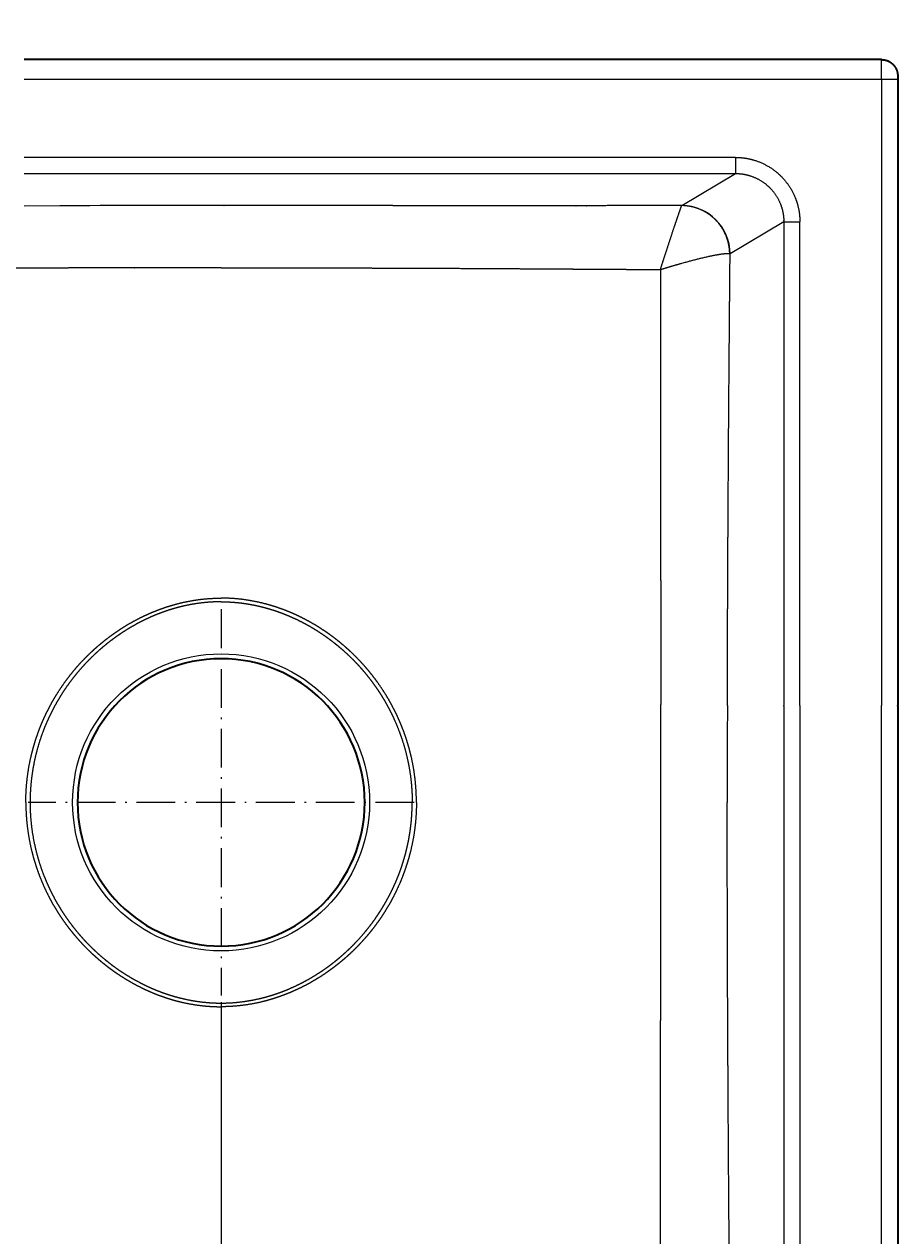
# Model space of a CAD drawing. Extents: x 8 to 1686, y 71 to 1168.
# Tile 6 of 11: x 764 to 1035, y 286 to 661. Entities that reach past the tile are written whole.
import ezdxf
from ezdxf.enums import TextEntityAlignment as Align

# ---------------------------------------------------------------- set-up
doc = ezdxf.new("R2010")
doc.units = 0
doc.linetypes.add('DASHDOT', pattern=[18.5, 12, -3, 0.5, -3])
doc.layers.get('0').update_dxf_attribs({"lineweight": 13})
doc.styles.get("Standard").update_dxf_attribs({"font": 'isocp.shx'})
doc.dimstyles.get("Standard").update_dxf_attribs({"dimtxt": 2.5, "dimasz": 2.5, "dimexe": 1.25, "dimexo": 0.625, "dimtad": 1, "dimcen": 2.5, "dimadec": 0, "dimazin": 0, "dimtfac": 1, "dimtmove": 0, "dimatfit": 0, "dimfxl": 0, "dimarcsym": 0})

# ---------------------------------------------------------------- blocks, each defined once
blk = doc.blocks.new('*D')
at = {"color": 7, "lineweight": 13}
for p, q in [((773.06, 1023.45), (21.79, 1023.45)), ((23.79, 768.74), (23.79, 1023.45)), ((880.56, 768.74), (21.79, 768.74)), ((123.79, 767.45), (123.79, 724.01)), ((1030.32, 767.45), (1030.32, 724.01)), ((123.79, 726.01), (1030.32, 726.01)), ((692.45, 650.43), (32.9, 650.43)), ((34.9, 190.41), (34.9, 650.43)), ((353, 388.56), (463.36, 501.83)), ((384.06, 360.58), (384.06, 146.5)), ((825.06, 358.63), (825.06, 146.5)), ((119.45, 198.41), (119.45, 71.85)), ((1034.67, 198.41), (1034.67, 71.85)), ((692.45, 190.41), (32.9, 190.41)), ((384.06, 148.5), (825.06, 148.5)), ((119.45, 73.85), (1034.67, 73.85))]:
    blk.add_line(p, q, dxfattribs=at)
for points in [[(24.31, 1021.52), (23.79, 1023.45), (23.27, 1021.52)], [(23.27, 770.67), (23.79, 768.74), (24.31, 770.67)], [(125.72, 726.53), (123.79, 726.01), (125.72, 725.49)], [(1028.39, 725.49), (1030.32, 726.01), (1028.39, 726.53)], [(35.42, 648.5), (34.9, 650.43), (34.39, 648.5)], [(414.13, 450.56), (415.11, 452.31), (413.39, 451.29)], [(353.98, 390.31), (353, 388.56), (354.72, 389.58)], [(34.39, 192.34), (34.9, 190.41), (35.42, 192.34)], [(385.99, 149.02), (384.06, 148.5), (385.99, 147.99)], [(823.13, 147.99), (825.06, 148.5), (823.13, 149.02)], [(121.38, 74.37), (119.45, 73.85), (121.38, 73.33)], [(1032.74, 73.33), (1034.67, 73.85), (1032.74, 74.37)]]:
    blk.add_lwpolyline(points, dxfattribs=at)
blk.add_arc((384.06, 420.43), 44.5, 223.1706, 357.4249, dxfattribs=at)
for s, rotation, p, p2 in [('255', 90, (21.79, 875.08), (21.79, 917.11)), ('90', 45.7457, (443.02, 483.82), (461.93, 503.22)), ('%%c', 45.7457, (435.16, 475.75), (442.32, 483.1)), ('460', 90, (32.9, 399.41), (32.9, 441.44))]:
    blk.add_text(s, height=14, rotation=rotation, dxfattribs=at).set_placement(p, p2, align=Align.FIT)
for s, p, p2 in [('900', (556.04, 728.01), (598.07, 728.01)), ('441', (583.54, 150.5), (625.57, 150.5)), ('910', (556.04, 75.85), (598.07, 75.85))]:
    blk.add_text(s, height=14, dxfattribs=at).set_placement(p, p2, align=Align.FIT)
blk = doc.blocks.new('BLOCK103')
at = {"color": 7, "linetype": 'DASHDOT', "lineweight": 13}
for p, q in [((193, -170.2), (193, -289.8)), ((252.8, -230), (133.2, -230))]:
    blk.add_line(p, q, dxfattribs=at)
blk = doc.blocks.new('BLOCK104')
at = {"color": 7, "lineweight": 35}
for p, q in [((397.59, 0), (143, 0)), ((402.61, -6), (402.61, -200)), ((402.61, -200.2), (402.61, -450.02))]:
    blk.add_line(p, q, dxfattribs=at)
at = {"color": 7, "lineweight": 35, "ltscale": 0.275}
blk.add_line((143, 0), (132, 0), dxfattribs=at)
at = {"color": 7, "lineweight": 13, "ltscale": 0.275}
for p, q in [((132, -6), (143, -6)), ((143, -30.26), (132, -30.26)), ((132, -35.25), (143, -35.25)), ((132, -45.22), (143, -45.21))]:
    blk.add_line(p, q, dxfattribs=at)
at = {"color": 7, "lineweight": 13}
for p, q in [((143, -6), (397.61, -6)), ((397.61, -6), (397.61, -200)), ((352.3, -30.26), (143, -30.26)), ((143, -35.25), (352.3, -35.25)), ((367.3, -50.19), (367.3, -200)), ((372.28, -200), (372.28, -50.19)), ((367.3, -200.2), (367.3, -410.01)), ((372.28, -200.2), (372.28, -410.01)), ((397.61, -450.02), (397.61, -200.2))]:
    blk.add_line(p, q, dxfattribs=at)
at = {"color": 7, "lineweight": 13, "ltscale": 0.125}
blk.add_line((397.61, -6), (402.61, -6), dxfattribs=at)
at = {"color": 7, "lineweight": 13, "ltscale": 0.124829}
blk.add_line((352.3, -30.26), (352.3, -35.25), dxfattribs=at)
at = {"color": 7, "lineweight": 13, "ltscale": 0.483028}
blk.add_line((335.72, -45.18), (352.3, -35.25), dxfattribs=at)
at = {"color": 7, "lineweight": 13, "ltscale": 0.001008}
blk.add_line((335.72, -45.18), (335.69, -45.19), dxfattribs=at)
at = {"color": 7, "lineweight": 13, "ltscale": 0.484803}
blk.add_line((367.3, -50.19), (350.66, -60.16), dxfattribs=at)
at = {"color": 7, "lineweight": 13, "ltscale": 0.124524}
blk.add_line((367.3, -50.19), (372.28, -50.19), dxfattribs=at)
at = {"color": 7, "lineweight": 13, "ltscale": 0.005085}
blk.add_line((329.22, -199.48), (329.22, -199.68), dxfattribs=at)
at = {"color": 7, "lineweight": 13, "ltscale": 0.005}
for p, q in [((349.82, -200), (349.82, -200.2)), ((367.3, -200.2), (367.3, -200)), ((372.28, -200), (372.28, -200.2)), ((397.61, -200.2), (397.61, -200))]:
    blk.add_line(p, q, dxfattribs=at)
at = {"color": 7, "lineweight": 35, "ltscale": 0.005}
blk.add_line((402.61, -200.2), (402.61, -200), dxfattribs=at)
at = {"color": 7, "lineweight": 13}
blk.add_circle((193, -230), 46, dxfattribs=at)
for centre, radius, start, end in [((201.49, -86813.98), 86768.78, 90.005606, 90.0386224), ((350.28, -60.82), 0.769, 59.9767, 69.3588), ((172.05, -10614.77), 10550.29, 90.156601, 90.216545), ((-26760.53, -230.26), 27089.77, 0.000555, 0.064679), ((14690.4, -230.06), 14340.61, 179.880699, 179.99976)]:
    blk.add_arc(centre, radius, start, end, dxfattribs=at)
at = {"color": 7, "lineweight": 35}
for start, end in [(0, 270), (270.0019, 359.9981)]:
    blk.add_arc((193, -230), 44.5, start, end, dxfattribs=at)
at = {"color": 7, "lineweight": 13}
blk.add_ellipse((335.72, -60.16), major_axis=(7.71, -12.87), ratio=0.99484, start_param=1.033373, end_param=2.599608, dxfattribs=at)
for points, knots in [([(397.61, -6), (397.61, -5.63), (397.61, -5.27), (397.61, -4.89), (397.61, -4.15), (397.61, -3.42), (397.61, -3.09), (397.61, -2.43), (397.61, -1.84), (397.61, -1.56), (397.61, -1.19), (397.6, -0.88), (397.6, -0.78), (397.6, -0.52), (397.6, -0.31), (397.6, -0.19), (397.6, -0.07), (397.6, -0.02), (397.6, -0.01), (397.59, 0), (397.59, 0)], [0, 0, 0, 0, 0, 0, 3.222299, 3.222299, 3.222299, 6.435145, 6.435145, 6.435145, 9.445082, 9.445082, 9.445082, 10.87375, 10.87375, 10.87375, 13.635116, 13.635116, 13.635116, 14.81242, 14.81242, 14.81242, 14.81242, 14.81242, 14.81242]), ([(352.3, -30.26), (354.27, -30.26), (356.24, -30.5), (358.18, -30.98), (361.88, -32.42), (365.13, -34.71), (366.6, -36.05), (369.18, -39.06), (370.94, -42.61), (371.6, -44.49), (372.1, -46.78), (372.26, -49.1), (372.27, -49.47), (372.28, -49.83), (372.28, -50.19)], [0, 0, 0, 0, 0, 0, 13.993592, 13.993592, 13.993592, 27.946294, 27.946294, 27.946294, 41.88635, 41.88635, 41.88635, 44.45588, 44.45588, 44.45588, 44.45588, 44.45588, 44.45588]), ([(352.3, -35.25), (353.82, -35.25), (355.35, -35.44), (356.84, -35.82), (359.69, -36.95), (362.16, -38.76), (363.28, -39.81), (365.21, -42.18), (366.48, -44.95), (366.94, -46.41), (367.23, -48.07), (367.3, -49.73), (367.3, -49.89), (367.3, -50.04), (367.3, -50.19)], [0, 0, 0, 0, 0, 0, 11.61352, 11.61352, 11.61352, 23.170528, 23.170528, 23.170528, 34.714243, 34.714243, 34.714243, 35.87336, 35.87336, 35.87336, 35.87336, 35.87336, 35.87336]), ([(335.69, -45.19), (329.95, -45.2), (324.23, -45.21), (318.5, -45.21), (312.62, -45.21), (306.77, -45.22), (306.59, -45.22), (306.04, -45.22), (305.49, -45.22), (305.13, -45.22), (304.39, -45.22), (303.65, -45.22), (303.35, -45.22), (298.06, -45.22), (292.81, -45.22), (287.3, -45.22), (280.98, -45.22), (274.68, -45.22), (273.34, -45.22), (267.7, -45.22), (262.08, -45.22), (257.88, -45.22), (253.29, -45.22), (248.7, -45.22), (248.43, -45.22), (247.7, -45.22), (246.97, -45.22), (246.61, -45.22), (246.08, -45.21), (245.56, -45.21), (245.38, -45.21), (243.27, -45.21), (241.17, -45.21), (239.25, -45.21), (235.41, -45.21), (231.55, -45.21), (229.88, -45.21), (226.45, -45.2), (223.01, -45.2), (221.92, -45.2), (215.48, -45.2), (209.04, -45.2), (204.08, -45.2), (199, -45.19), (193.91, -45.19), (193.8, -45.19), (193.57, -45.19), (193.34, -45.19), (193.23, -45.19), (193.11, -45.19), (193, -45.19)], [0, 0, 0, 0, 0, 0, 39.772152, 39.772152, 39.772152, 41.052481, 41.052481, 41.052481, 43.597613, 43.597613, 43.597613, 46.252401, 46.252401, 46.252401, 80.824567, 80.824567, 80.824567, 90.990306, 90.990306, 90.990306, 121.019452, 121.019452, 121.019452, 123.669477, 123.669477, 123.669477, 126.174403, 126.174403, 126.174403, 127.426866, 127.426866, 127.426866, 141.203892, 141.203892, 141.203892, 154.901899, 154.901899, 154.901899, 165.542134, 165.542134, 165.542134, 200.596459, 200.596459, 200.596459, 201.40583, 201.40583, 201.40583, 202.215202, 202.215202, 202.215202, 202.215202, 202.215202, 202.215202]), ([(329.08, -64.99), (329.63, -63.27), (330.19, -61.55), (330.74, -59.86), (331.74, -56.79), (332.7, -53.87), (333.13, -52.59), (333.99, -49.99), (334.74, -47.79), (335.1, -46.75), (335.43, -45.8), (335.62, -45.34), (335.65, -45.27), (335.67, -45.22), (335.69, -45.19)], [0, 0, 0, 0, 0, 0, 13.268752, 13.268752, 13.268752, 24.364035, 24.364035, 24.364035, 36.676659, 36.676659, 36.676659, 39.411679, 39.411679, 39.411679, 39.411679, 39.411679, 39.411679]), ([(350.55, -60.1), (350.54, -58.83), (350.39, -57.56), (350.1, -56.31), (349.28, -53.88), (347.97, -51.68), (347.2, -50.65), (345.46, -48.78), (343.37, -47.31), (342.26, -46.69), (340.29, -45.86), (338.23, -45.4), (337.38, -45.27), (336.53, -45.2), (335.69, -45.19)], [0, 0, 0, 0, 0, 0, 7.438696, 7.438696, 7.438696, 14.880225, 14.880225, 14.880225, 22.294705, 22.294705, 22.294705, 27.264847, 27.264847, 27.264847, 27.264847, 27.264847, 27.264847]), ([(329.08, -64.99), (330.82, -64.45), (332.57, -63.93), (334.3, -63.42), (338.41, -62.26), (342.33, -61.27), (344.51, -60.77), (347.41, -60.19), (349.44, -60), (349.95, -59.98), (350.33, -60.01), (350.55, -60.1)], [0, 0, 0, 0, 0, 0, 13.336675, 13.336675, 13.336675, 31.891758, 31.891758, 31.891758, 39.977848, 39.977848, 39.977848, 39.977848, 39.977848, 39.977848]), ([(349.82, -200), (349.84, -192.08), (349.86, -184.08), (349.89, -176.11), (349.93, -165.71), (349.98, -155.13), (349.99, -153.04), (350.02, -147.35), (350.05, -141.6), (350.07, -137.99), (350.11, -132.1), (350.15, -126.15), (350.16, -123.9), (350.21, -116.04), (350.27, -108.12), (350.31, -102.5), (350.37, -95.29), (350.43, -88.06), (350.44, -86.53), (350.46, -83.46), (350.49, -80.39), (350.5, -78.86), (350.54, -74.21), (350.58, -69.54), (350.61, -66.42), (350.64, -63.29), (350.66, -60.16)], [0, 0, 0, 0, 0, 0, 61.312168, 61.312168, 61.312168, 76.757311, 76.757311, 76.757311, 102.258622, 102.258622, 102.258622, 118.132705, 118.132705, 118.132705, 156.736474, 156.736474, 156.736474, 167.117294, 167.117294, 167.117294, 177.498114, 177.498114, 177.498114, 198.585282, 198.585282, 198.585282, 198.585282, 198.585282, 198.585282]), ([(132.17, -64.56), (129.42, -64.57), (126.66, -64.58), (123.91, -64.59), (120.12, -64.61), (116.34, -64.63), (115.31, -64.64), (113.95, -64.64), (112.59, -64.65), (112.19, -64.65), (111.17, -64.66), (110.14, -64.66), (109.45, -64.67), (108.15, -64.67), (106.86, -64.68), (105.78, -64.69), (101.11, -64.71), (96.44, -64.74), (91.74, -64.77), (87.32, -64.8), (82.88, -64.83), (82.53, -64.83), (81.82, -64.84), (81.11, -64.84), (80.76, -64.84), (80.05, -64.85), (79.34, -64.85), (78.99, -64.85), (78.31, -64.86), (77.64, -64.86), (77.15, -64.87), (73.94, -64.89), (70.73, -64.91), (67.83, -64.93), (64.93, -64.94), (62.04, -64.96)], [0, 0, 0, 0, 0, 0, 16.566084, 16.566084, 16.566084, 22.760803, 22.760803, 22.760803, 24.750071, 24.750071, 24.750071, 28.911948, 28.911948, 28.911948, 32.492155, 32.492155, 32.492155, 56.844585, 56.844585, 56.844585, 58.95059, 58.95059, 58.95059, 61.056594, 61.056594, 61.056594, 63.162593, 63.162593, 63.162593, 65.060478, 65.060478, 65.060478, 82.240715, 82.240715, 82.240715, 82.240715, 82.240715, 82.240715]), ([(193, -64.48), (187.72, -64.48), (182.43, -64.48), (177.3, -64.48), (171.78, -64.48), (166.26, -64.48), (166.01, -64.48), (165.26, -64.49), (164.52, -64.49), (164.04, -64.49), (163.28, -64.49), (162.53, -64.49), (162.32, -64.49), (158.34, -64.49), (154.37, -64.5), (150.62, -64.51), (146.92, -64.51), (143.21, -64.52)], [0, 0, 0, 0, 0, 0, 31.756194, 31.756194, 31.756194, 33.256385, 33.256385, 33.256385, 36.274937, 36.274937, 36.274937, 37.822451, 37.822451, 37.822451, 60.224398, 60.224398, 60.224398, 60.224398, 60.224398, 60.224398]), ([(193, -64.48), (193.12, -64.48), (193.24, -64.48), (193.37, -64.48), (193.62, -64.48), (193.86, -64.48), (193.99, -64.48), (199.16, -64.48), (204.34, -64.48), (209.24, -64.48), (215.58, -64.48), (221.93, -64.49), (222.96, -64.49), (225.65, -64.49), (228.34, -64.49), (229.55, -64.5), (232.28, -64.5), (235, -64.51), (236.35, -64.51), (238.8, -64.51), (241.25, -64.52), (242.36, -64.52), (243.7, -64.53), (245.04, -64.53), (245.23, -64.53), (246.11, -64.53), (247, -64.54), (247.66, -64.54), (248.48, -64.54), (249.3, -64.54), (249.66, -64.55), (253.76, -64.56), (257.87, -64.57), (261.78, -64.59), (267.05, -64.62), (272.32, -64.64), (273.67, -64.65), (276.36, -64.67), (279.06, -64.68), (280.41, -64.69), (285.38, -64.72), (290.36, -64.75), (294.66, -64.77), (298.63, -64.8), (302.61, -64.83), (302.96, -64.83), (303.99, -64.83), (305.02, -64.84), (305.71, -64.85), (306.98, -64.85), (308.24, -64.86), (309.38, -64.87), (313.66, -64.9), (317.94, -64.92), (321.65, -64.95), (325.36, -64.97), (329.08, -64.99)], [0, 0, 0, 0, 0, 0, 0.742872, 0.742872, 0.742872, 1.485743, 1.485743, 1.485743, 31.837612, 31.837612, 31.837612, 39.701936, 39.701936, 39.701936, 48.020202, 48.020202, 48.020202, 56.13373, 56.13373, 56.13373, 62.832328, 62.832328, 62.832328, 64.220384, 64.220384, 64.220384, 68.143542, 68.143542, 68.143542, 69.148862, 69.148862, 69.148862, 92.828633, 92.828633, 92.828633, 100.919117, 100.919117, 100.919117, 109.009602, 109.009602, 109.009602, 130.726399, 130.726399, 130.726399, 132.778996, 132.778996, 132.778996, 136.884188, 136.884188, 136.884188, 140.317846, 140.317846, 140.317846, 162.331607, 162.331607, 162.331607, 162.331607, 162.331607, 162.331607]), ([(329.08, -64.99), (329.08, -66.48), (329.07, -67.97), (329.07, -69.46), (329.07, -71.69), (329.07, -73.92), (329.07, -74.67), (329.07, -76.15), (329.06, -77.64), (329.06, -78.38), (329.06, -82.03), (329.06, -85.69), (329.06, -88.84), (329.06, -95.65), (329.06, -102.43), (329.07, -106.31), (329.07, -111.09), (329.08, -115.85), (329.08, -116.77), (329.08, -118.61), (329.08, -120.45), (329.08, -121.37), (329.09, -127.27), (329.1, -133.12), (329.11, -138.04), (329.12, -143.92), (329.14, -149.72), (329.14, -150.7), (329.14, -152.73), (329.15, -154.75), (329.15, -155.75), (329.16, -161.62), (329.17, -167.41), (329.18, -172.17), (329.19, -178.84), (329.2, -185.4), (329.2, -187.32), (329.21, -190.93), (329.22, -194.51), (329.22, -196.17), (329.22, -197.83), (329.22, -199.48)], [0, 0, 0, 0, 0, 0, 11.09306, 11.09306, 11.09306, 16.639591, 16.639591, 16.639591, 22.186122, 22.186122, 22.186122, 43.947186, 43.947186, 43.947186, 73.240004, 73.240004, 73.240004, 80.291894, 80.291894, 80.291894, 87.343784, 87.343784, 87.343784, 125.581822, 125.581822, 125.581822, 133.753258, 133.753258, 133.753258, 141.868605, 141.868605, 141.868605, 181.212898, 181.212898, 181.212898, 197.826673, 197.826673, 197.826673, 212.219862, 212.219862, 212.219862, 212.219862, 212.219862, 212.219862]), ([(132.5, -230), (132.5, -226.89), (132.69, -223.78), (133.07, -220.68), (133.74, -217.09), (134.67, -213.56), (134.81, -213.06), (135.38, -211.06), (136.03, -209.09), (136.56, -207.62), (137.34, -205.68), (138.2, -203.76), (138.41, -203.29), (138.8, -202.46), (139.21, -201.64), (139.38, -201.29), (139.74, -200.6), (140.11, -199.91), (140.3, -199.56), (140.98, -198.32), (141.71, -197.09), (142.26, -196.19), (143.25, -194.66), (144.3, -193.16), (144.75, -192.53), (146.25, -190.5), (147.85, -188.54), (149.05, -187.18), (150.49, -185.66), (152, -184.18), (152.18, -184), (153.29, -182.94), (154.45, -181.89), (155.46, -181.03), (156.65, -180.06), (157.87, -179.11), (158.02, -179), (158.27, -178.82), (158.52, -178.63), (158.62, -178.56), (158.82, -178.41), (159.02, -178.26), (159.12, -178.19), (160.1, -177.48), (161.11, -176.79), (162.04, -176.17), (163.31, -175.38), (164.62, -174.61), (164.92, -174.44), (165.66, -174.02), (166.41, -173.61), (166.85, -173.38), (168.4, -172.58), (170.02, -171.81), (171.22, -171.28), (172.57, -170.73), (173.94, -170.22), (174.05, -170.18), (174.27, -170.1), (174.49, -170.02), (174.6, -169.98), (174.82, -169.9), (175.04, -169.82), (175.15, -169.79), (176.15, -169.44), (177.16, -169.12), (178.09, -168.85), (179.35, -168.5), (180.65, -168.19), (180.98, -168.11), (181.65, -167.96), (182.33, -167.82), (182.67, -167.75), (184.88, -167.33), (187.12, -167.01), (189.06, -166.83), (191.03, -166.74), (193, -166.74)], [0, 0, 0, 0, 0, 0, 49.930056, 49.930056, 49.930056, 58.219162, 58.219162, 58.219162, 82.974689, 82.974689, 82.974689, 91.124255, 91.124255, 91.124255, 97.210954, 97.210954, 97.210954, 103.297654, 103.297654, 103.297654, 119.271864, 119.271864, 119.271864, 130.916235, 130.916235, 130.916235, 157.060477, 157.060477, 157.060477, 160.731206, 160.731206, 160.731206, 178.856732, 178.856732, 178.856732, 181.27354, 181.27354, 181.27354, 182.918357, 182.918357, 182.918357, 184.563173, 184.563173, 184.563173, 198.919269, 198.919269, 198.919269, 203.290659, 203.290659, 203.290659, 209.415908, 209.415908, 209.415908, 224.565366, 224.565366, 224.565366, 225.88722, 225.88722, 225.88722, 227.209076, 227.209076, 227.209076, 228.530933, 228.530933, 228.530933, 239.018257, 239.018257, 239.018257, 242.649346, 242.649346, 242.649346, 246.280434, 246.280434, 246.280434, 266.289258, 266.289258, 266.289258, 266.289258, 266.289258, 266.289258]), ([(193, -167.87), (191.13, -167.87), (189.26, -167.96), (187.4, -168.13), (185.4, -168.4), (183.41, -168.77), (183.24, -168.8), (182.9, -168.87), (182.55, -168.94), (182.38, -168.98), (181.86, -169.09), (181.35, -169.2), (181.01, -169.28), (179.87, -169.56), (178.74, -169.86), (177.95, -170.09), (177.01, -170.38), (176.09, -170.69), (175.93, -170.75), (175.6, -170.86), (175.28, -170.97), (175.12, -171.03), (174.8, -171.15), (174.47, -171.26), (174.32, -171.32), (173.21, -171.74), (172.11, -172.19), (171.18, -172.59), (169.65, -173.29), (168.16, -174.04), (167.55, -174.35), (166.64, -174.84), (165.73, -175.35), (165.42, -175.53), (164.79, -175.9), (164.18, -176.27), (163.87, -176.46), (162.84, -177.1), (161.84, -177.76), (161.14, -178.23), (160.32, -178.82), (159.5, -179.42), (159.37, -179.52), (159.09, -179.73), (158.81, -179.94), (158.67, -180.04), (157.53, -180.92), (156.42, -181.82), (155.48, -182.63), (154.3, -183.7), (153.16, -184.79), (152.9, -185.04), (151.46, -186.45), (150.09, -187.91), (149.02, -189.13), (147.76, -190.65), (146.57, -192.22), (146.34, -192.52), (145.58, -193.54), (144.85, -194.58), (144.35, -195.32), (143.45, -196.71), (142.6, -198.11), (142.21, -198.77), (141.65, -199.76), (141.11, -200.76), (140.94, -201.1), (139.99, -202.93), (139.12, -204.8), (138.46, -206.33), (137.3, -209.33), (136.34, -212.37), (135.92, -213.86), (134.9, -217.93), (134.24, -222.07), (133.95, -224.71), (133.81, -227.36), (133.81, -230)], [0, 0, 0, 0, 0, 0, 11.415205, 11.415205, 11.415205, 12.503023, 12.503023, 12.503023, 13.59084, 13.59084, 13.59084, 15.766427, 15.766427, 15.766427, 20.899788, 20.899788, 20.899788, 21.988897, 21.988897, 21.988897, 23.078007, 23.078007, 23.078007, 24.203921, 24.203921, 24.203921, 30.695355, 30.695355, 30.695355, 35.223478, 35.223478, 35.223478, 37.634496, 37.634496, 37.634496, 40.049689, 40.049689, 40.049689, 45.849198, 45.849198, 45.849198, 47.084297, 47.084297, 47.084297, 48.298376, 48.298376, 48.298376, 57.088401, 57.088401, 57.088401, 59.712999, 59.712999, 59.712999, 71.614782, 71.614782, 71.614782, 74.436489, 74.436489, 74.436489, 81.150532, 81.150532, 81.150532, 86.939293, 86.939293, 86.939293, 89.872913, 89.872913, 89.872913, 102.752343, 102.752343, 102.752343, 114.761184, 114.761184, 114.761184, 135.486574, 135.486574, 135.486574, 135.486574, 135.486574, 135.486574]), ([(253.5, -230), (253.5, -226.89), (253.31, -223.78), (252.93, -220.68), (252.26, -217.09), (251.33, -213.56), (251.19, -213.06), (250.62, -211.06), (249.97, -209.09), (249.44, -207.62), (248.66, -205.68), (247.8, -203.76), (247.59, -203.29), (247.2, -202.46), (246.79, -201.64), (246.62, -201.29), (246.26, -200.6), (245.89, -199.91), (245.7, -199.56), (245.02, -198.32), (244.29, -197.09), (243.74, -196.19), (242.75, -194.66), (241.7, -193.16), (241.25, -192.53), (239.75, -190.5), (238.15, -188.54), (236.95, -187.18), (235.51, -185.66), (234, -184.18), (233.82, -184), (232.71, -182.94), (231.55, -181.89), (230.54, -181.03), (229.35, -180.06), (228.13, -179.11), (227.98, -179), (227.73, -178.82), (227.48, -178.63), (227.38, -178.56), (227.18, -178.41), (226.98, -178.26), (226.88, -178.19), (225.9, -177.48), (224.89, -176.79), (223.96, -176.17), (222.69, -175.38), (221.38, -174.61), (221.08, -174.44), (220.34, -174.02), (219.59, -173.61), (219.15, -173.38), (217.6, -172.58), (215.98, -171.81), (214.78, -171.28), (213.43, -170.73), (212.06, -170.22), (211.95, -170.18), (211.73, -170.1), (211.51, -170.02), (211.4, -169.98), (211.18, -169.9), (210.96, -169.82), (210.85, -169.79), (209.85, -169.44), (208.84, -169.12), (207.91, -168.85), (206.65, -168.5), (205.35, -168.19), (205.02, -168.11), (204.35, -167.96), (203.67, -167.82), (203.33, -167.75), (201.12, -167.33), (198.88, -167.01), (196.94, -166.83), (194.97, -166.74), (193, -166.74)], [0, 0, 0, 0, 0, 0, 49.930055, 49.930055, 49.930055, 58.219162, 58.219162, 58.219162, 82.974689, 82.974689, 82.974689, 91.124254, 91.124254, 91.124254, 97.210954, 97.210954, 97.210954, 103.297654, 103.297654, 103.297654, 119.271863, 119.271863, 119.271863, 130.916234, 130.916234, 130.916234, 157.060476, 157.060476, 157.060476, 160.731206, 160.731206, 160.731206, 178.856732, 178.856732, 178.856732, 181.27354, 181.27354, 181.27354, 182.918356, 182.918356, 182.918356, 184.563173, 184.563173, 184.563173, 198.919269, 198.919269, 198.919269, 203.290658, 203.290658, 203.290658, 209.415907, 209.415907, 209.415907, 224.565366, 224.565366, 224.565366, 225.88722, 225.88722, 225.88722, 227.209076, 227.209076, 227.209076, 228.530932, 228.530932, 228.530932, 239.018256, 239.018256, 239.018256, 242.649345, 242.649345, 242.649345, 246.280434, 246.280434, 246.280434, 266.289257, 266.289257, 266.289257, 266.289257, 266.289257, 266.289257]), ([(193, -167.87), (194.17, -167.87), (195.34, -167.9), (196.5, -167.97), (198.36, -168.13), (200.2, -168.37), (200.89, -168.47), (201.92, -168.64), (202.94, -168.84), (203.29, -168.91), (203.98, -169.05), (204.66, -169.2), (205, -169.28), (206.15, -169.56), (207.28, -169.87), (208.07, -170.1), (209.18, -170.44), (210.27, -170.81), (210.58, -170.92), (211.24, -171.16), (211.89, -171.4), (212.22, -171.52), (213.33, -171.96), (214.42, -172.42), (215.18, -172.76), (216.57, -173.4), (217.92, -174.08), (218.52, -174.39), (219.44, -174.89), (220.35, -175.4), (220.67, -175.58), (221.73, -176.21), (222.77, -176.85), (223.49, -177.31), (224.49, -177.98), (225.47, -178.67), (225.76, -178.88), (226.33, -179.29), (226.89, -179.71), (227.17, -179.92), (228.45, -180.91), (229.69, -181.92), (230.64, -182.74), (231.82, -183.81), (232.96, -184.91), (233.23, -185.16), (233.75, -185.68), (234.26, -186.2), (234.51, -186.46), (235.65, -187.65), (236.74, -188.87), (237.55, -189.82), (238.57, -191.09), (239.56, -192.38), (239.78, -192.69), (240.23, -193.3), (240.67, -193.91), (240.89, -194.22), (241.4, -194.96), (241.9, -195.71), (242.18, -196.14), (242.86, -197.22), (243.52, -198.31), (243.9, -198.96), (244.65, -200.29), (245.35, -201.64), (245.7, -202.33), (246.93, -204.89), (248.02, -207.5), (248.73, -209.43), (249.76, -212.61), (250.57, -215.84), (250.85, -217.1), (251.5, -220.41), (251.93, -223.76), (252.1, -225.84), (252.19, -227.92), (252.19, -230)], [0, 0, 0, 0, 0, 0, 6.947914, 6.947914, 6.947914, 11.124464, 11.124464, 11.124464, 13.244084, 13.244084, 13.244084, 15.363705, 15.363705, 15.363705, 20.362659, 20.362659, 20.362659, 22.501466, 22.501466, 22.501466, 24.676839, 24.676839, 24.676839, 29.910756, 29.910756, 29.910756, 34.325203, 34.325203, 34.325203, 36.677221, 36.677221, 36.677221, 42.275637, 42.275637, 42.275637, 44.631582, 44.631582, 44.631582, 46.987526, 46.987526, 46.987526, 55.445842, 55.445842, 55.445842, 57.98869, 57.98869, 57.98869, 60.531539, 60.531539, 60.531539, 69.430463, 69.430463, 69.430463, 72.148719, 72.148719, 72.148719, 74.866975, 74.866975, 74.866975, 78.591939, 78.591939, 78.591939, 84.128251, 84.128251, 84.128251, 89.760276, 89.760276, 89.760276, 104.968128, 104.968128, 104.968128, 114.550424, 114.550424, 114.550424, 130.106156, 130.106156, 130.106156, 130.106156, 130.106156, 130.106156]), ([(132.5, -230), (132.5, -233.37), (132.72, -236.74), (133.17, -240.1), (133.96, -243.94), (135.03, -247.71), (135.18, -248.21), (135.79, -250.19), (136.48, -252.15), (137.04, -253.61), (137.96, -255.77), (138.98, -257.9), (139.33, -258.6), (140.51, -260.89), (141.8, -263.12), (142.77, -264.66), (143.96, -266.4), (145.23, -268.11), (145.38, -268.31), (146.31, -269.54), (147.27, -270.74), (148.11, -271.72), (149.23, -272.98), (150.41, -274.22), (150.67, -274.5), (151.2, -275.04), (151.74, -275.57), (152.02, -275.85), (153.26, -277.04), (154.55, -278.2), (155.6, -279.1), (156.85, -280.11), (158.13, -281.08), (158.27, -281.19), (158.57, -281.41), (158.86, -281.62), (159.01, -281.73), (159.57, -282.14), (160.14, -282.54), (160.58, -282.84), (161.3, -283.33), (162.05, -283.82), (162.35, -284.01), (162.81, -284.3), (163.27, -284.58), (163.42, -284.68), (163.73, -284.86), (164.05, -285.05), (164.2, -285.14), (164.57, -285.36), (164.93, -285.57), (165.14, -285.69), (165.57, -285.92), (165.99, -286.16), (166.2, -286.27), (167.68, -287.06), (169.2, -287.81), (170.56, -288.44), (172.13, -289.1), (173.75, -289.71), (173.91, -289.77), (174.3, -289.91), (174.69, -290.05), (174.92, -290.13), (175.82, -290.45), (176.74, -290.74), (177.43, -290.96), (178.45, -291.25), (179.49, -291.53), (179.82, -291.61), (180.48, -291.77), (181.15, -291.93), (181.48, -292), (182.28, -292.17), (183.09, -292.33), (183.56, -292.42), (185.68, -292.79), (187.83, -293.05), (189.54, -293.19), (191.27, -293.26), (193, -293.26)], [0, 0, 0, 0, 0, 0, 54.111347, 54.111347, 54.111347, 62.414542, 62.414542, 62.414542, 87.105778, 87.105778, 87.105778, 99.261673, 99.261673, 99.261673, 127.100712, 127.100712, 127.100712, 130.990069, 130.990069, 130.990069, 150.033549, 150.033549, 150.033549, 155.427626, 155.427626, 155.427626, 160.785897, 160.785897, 160.785897, 179.720033, 179.720033, 179.720033, 182.130459, 182.130459, 182.130459, 184.540885, 184.540885, 184.540885, 191.356454, 191.356454, 191.356454, 195.877762, 195.877762, 195.877762, 198.138428, 198.138428, 198.138428, 200.431418, 200.431418, 200.431418, 203.413114, 203.413114, 203.413114, 206.404911, 206.404911, 206.404911, 223.91969, 223.91969, 223.91969, 225.849057, 225.849057, 225.849057, 228.615529, 228.615529, 228.615529, 236.549924, 236.549924, 236.549924, 240.173856, 240.173856, 240.173856, 243.797789, 243.797789, 243.797789, 248.814702, 248.814702, 248.814702, 266.35246, 266.35246, 266.35246, 266.35246, 266.35246, 266.35246]), ([(133.81, -230), (133.81, -233.08), (134, -236.17), (134.39, -239.24), (135.25, -243.81), (136.53, -248.27), (137.01, -249.75), (137.87, -252.18), (138.87, -254.57), (139.28, -255.52), (139.94, -256.93), (140.63, -258.32), (140.87, -258.78), (141.36, -259.7), (141.86, -260.6), (142.12, -261.06), (143.02, -262.61), (143.99, -264.14), (144.7, -265.22), (145.75, -266.71), (146.85, -268.16), (147.17, -268.57), (147.82, -269.38), (148.48, -270.19), (148.82, -270.59), (149.65, -271.56), (150.52, -272.52), (151.04, -273.08), (151.93, -274.01), (152.85, -274.91), (153.21, -275.27), (154.49, -276.48), (155.82, -277.67), (156.8, -278.49), (158.2, -279.61), (159.64, -280.69), (160.05, -280.99), (160.88, -281.58), (161.73, -282.16), (162.16, -282.45), (163.19, -283.12), (164.25, -283.78), (164.87, -284.15), (166.36, -285.02), (167.89, -285.83), (168.78, -286.28), (170.32, -287.03), (171.92, -287.72), (172.58, -288), (173.47, -288.36), (174.37, -288.7), (174.6, -288.78), (175.05, -288.95), (175.51, -289.11), (175.74, -289.19), (176.43, -289.42), (177.13, -289.65), (177.6, -289.8), (178.74, -290.14), (179.9, -290.45), (180.59, -290.62), (182.65, -291.11), (184.75, -291.49), (186.16, -291.7), (188.37, -291.95), (190.6, -292.08), (191.4, -292.11), (192.2, -292.13), (193, -292.13)], [0, 0, 0, 0, 0, 0, 23.022537, 23.022537, 23.022537, 34.512505, 34.512505, 34.512505, 42.114963, 42.114963, 42.114963, 45.907316, 45.907316, 45.907316, 49.703323, 49.703323, 49.703323, 59.02154, 59.02154, 59.02154, 62.730846, 62.730846, 62.730846, 66.436653, 66.436653, 66.436653, 71.794004, 71.794004, 71.794004, 75.360921, 75.360921, 75.360921, 84.005865, 84.005865, 84.005865, 87.397805, 87.397805, 87.397805, 90.811778, 90.811778, 90.811778, 95.501242, 95.501242, 95.501242, 101.93582, 101.93582, 101.93582, 106.396097, 106.396097, 106.396097, 107.898663, 107.898663, 107.898663, 109.401229, 109.401229, 109.401229, 112.415085, 112.415085, 112.415085, 116.686039, 116.686039, 116.686039, 125.236878, 125.236878, 125.236878, 129.994836, 129.994836, 129.994836, 129.994836, 129.994836, 129.994836]), ([(253.5, -230), (253.5, -233.37), (253.28, -236.74), (252.83, -240.1), (252.04, -243.94), (250.97, -247.71), (250.82, -248.21), (250.21, -250.19), (249.52, -252.15), (248.96, -253.61), (248.04, -255.77), (247.02, -257.9), (246.67, -258.6), (245.49, -260.89), (244.2, -263.12), (243.23, -264.66), (242.04, -266.4), (240.77, -268.11), (240.62, -268.31), (239.69, -269.54), (238.73, -270.74), (237.89, -271.72), (236.77, -272.98), (235.59, -274.22), (235.33, -274.5), (234.8, -275.04), (234.26, -275.57), (233.98, -275.85), (232.74, -277.04), (231.45, -278.2), (230.4, -279.1), (229.15, -280.11), (227.87, -281.08), (227.73, -281.19), (227.43, -281.41), (227.14, -281.62), (226.99, -281.73), (226.43, -282.14), (225.86, -282.54), (225.42, -282.84), (224.7, -283.33), (223.95, -283.82), (223.65, -284.01), (223.19, -284.3), (222.73, -284.58), (222.58, -284.68), (222.27, -284.86), (221.95, -285.05), (221.8, -285.14), (221.43, -285.36), (221.07, -285.57), (220.86, -285.69), (220.43, -285.92), (220.01, -286.16), (219.8, -286.27), (218.32, -287.06), (216.8, -287.81), (215.44, -288.44), (213.87, -289.1), (212.25, -289.71), (212.09, -289.77), (211.7, -289.91), (211.31, -290.05), (211.08, -290.13), (210.18, -290.45), (209.26, -290.74), (208.57, -290.96), (207.55, -291.25), (206.51, -291.53), (206.18, -291.61), (205.52, -291.77), (204.85, -291.93), (204.52, -292), (203.72, -292.17), (202.91, -292.33), (202.44, -292.42), (200.32, -292.79), (198.17, -293.05), (196.46, -293.19), (194.73, -293.26), (193, -293.26)], [0, 0, 0, 0, 0, 0, 54.111347, 54.111347, 54.111347, 62.414542, 62.414542, 62.414542, 87.105777, 87.105777, 87.105777, 99.261672, 99.261672, 99.261672, 127.100712, 127.100712, 127.100712, 130.990069, 130.990069, 130.990069, 150.033549, 150.033549, 150.033549, 155.427626, 155.427626, 155.427626, 160.785896, 160.785896, 160.785896, 179.720033, 179.720033, 179.720033, 182.130459, 182.130459, 182.130459, 184.540885, 184.540885, 184.540885, 191.356454, 191.356454, 191.356454, 195.877762, 195.877762, 195.877762, 198.138428, 198.138428, 198.138428, 200.431418, 200.431418, 200.431418, 203.413115, 203.413115, 203.413115, 206.404911, 206.404911, 206.404911, 223.91969, 223.91969, 223.91969, 225.849057, 225.849057, 225.849057, 228.615529, 228.615529, 228.615529, 236.549924, 236.549924, 236.549924, 240.173856, 240.173856, 240.173856, 243.797789, 243.797789, 243.797789, 248.814702, 248.814702, 248.814702, 266.35246, 266.35246, 266.35246, 266.35246, 266.35246, 266.35246]), ([(193, -292.13), (194.87, -292.13), (196.74, -292.04), (198.6, -291.87), (200.78, -291.57), (202.93, -291.16), (203.28, -291.09), (203.97, -290.95), (204.65, -290.8), (204.99, -290.72), (205.79, -290.52), (206.59, -290.32), (207.04, -290.19), (207.99, -289.92), (208.94, -289.63), (209.43, -289.47), (210.08, -289.25), (210.73, -289.02), (210.89, -288.97), (211.22, -288.85), (211.54, -288.73), (211.69, -288.67), (213.47, -288), (215.22, -287.26), (216.74, -286.54), (218.54, -285.62), (220.29, -284.63), (220.6, -284.46), (221.22, -284.09), (221.84, -283.72), (222.14, -283.53), (223.02, -282.99), (223.88, -282.42), (224.44, -282.05), (225.13, -281.57), (225.8, -281.09), (225.95, -280.99), (226.37, -280.68), (226.79, -280.37), (227.07, -280.16), (228.35, -279.18), (229.59, -278.17), (230.53, -277.36), (231.72, -276.29), (232.86, -275.2), (233.12, -274.94), (234.55, -273.54), (235.92, -272.08), (236.99, -270.86), (238.25, -269.33), (239.44, -267.77), (239.67, -267.47), (240.12, -266.86), (240.56, -266.25), (240.77, -265.94), (241.28, -265.21), (241.78, -264.47), (242.06, -264.04), (242.75, -262.96), (243.41, -261.87), (243.79, -261.22), (244.54, -259.89), (245.25, -258.55), (245.6, -257.86), (246.5, -256.01), (247.33, -254.13), (247.82, -252.94), (248.54, -251.02), (249.19, -249.08), (249.42, -248.35), (249.86, -246.87), (250.26, -245.38), (250.44, -244.63), (250.74, -243.38), (251, -242.12), (251.09, -241.61), (251.33, -240.34), (251.53, -239.07), (251.64, -238.31), (251.9, -236.19), (252.08, -234.07), (252.15, -232.71), (252.19, -231.36), (252.19, -230)], [0, 0, 0, 0, 0, 0, 11.413384, 11.413384, 11.413384, 13.588117, 13.588117, 13.588117, 15.76285, 15.76285, 15.76285, 18.730452, 18.730452, 18.730452, 22.012553, 22.012553, 22.012553, 23.10665, 23.10665, 23.10665, 24.241353, 24.241353, 24.241353, 35.273704, 35.273704, 35.273704, 37.695858, 37.695858, 37.695858, 40.110257, 40.110257, 40.110257, 44.687935, 44.687935, 44.687935, 45.900333, 45.900333, 45.900333, 48.327065, 48.327065, 48.327065, 57.117305, 57.117305, 57.117305, 59.741851, 59.741851, 59.741851, 71.638457, 71.638457, 71.638457, 74.461029, 74.461029, 74.461029, 77.2836, 77.2836, 77.2836, 81.175817, 81.175817, 81.175817, 86.967155, 86.967155, 86.967155, 92.84527, 92.84527, 92.84527, 102.784645, 102.784645, 102.784645, 108.767666, 108.767666, 108.767666, 114.793044, 114.793044, 114.793044, 118.816171, 118.816171, 118.816171, 124.844842, 124.844842, 124.844842, 135.480569, 135.480569, 135.480569, 135.480569, 135.480569, 135.480569]), ([(329.08, -395.21), (329.08, -394.26), (329.08, -393.31), (329.07, -392.37), (329.07, -390.51), (329.07, -388.65), (329.07, -387.56), (329.07, -385.71), (329.07, -383.85), (329.06, -382.91), (329.06, -380.79), (329.06, -378.68), (329.06, -378.65), (329.06, -374.96), (329.06, -371.28), (329.06, -368.78), (329.06, -363.79), (329.06, -358.82), (329.06, -356.34), (329.07, -351.9), (329.07, -347.47), (329.08, -345.5), (329.08, -341.66), (329.08, -337.82), (329.09, -336), (329.1, -329.71), (329.11, -323.48), (329.12, -319.13), (329.13, -314.34), (329.14, -309.6), (329.14, -309.03), (329.14, -308.02), (329.14, -307.02), (329.14, -306.51), (329.15, -304.53), (329.15, -302.55), (329.15, -301.36), (329.16, -297.12), (329.17, -292.92), (329.18, -290.19), (329.18, -285.51), (329.19, -280.88), (329.2, -278.93), (329.2, -275.03), (329.21, -271.16), (329.21, -269.13), (329.22, -262.32), (329.23, -255.58), (329.23, -250.8), (329.24, -243.77), (329.24, -236.78), (329.24, -234.52), (329.24, -232.26), (329.24, -230)], [0, 0, 0, 0, 0, 0, 6.993724, 6.993724, 6.993724, 13.719746, 13.719746, 13.719746, 20.713468, 20.713468, 20.713468, 29.401369, 29.401369, 29.401369, 47.991567, 47.991567, 47.991567, 66.499505, 66.499505, 66.499505, 81.356815, 81.356815, 81.356815, 95.646777, 95.646777, 95.646777, 129.374549, 129.374549, 129.374549, 133.302916, 133.302916, 133.302916, 137.353332, 137.353332, 137.353332, 149.135465, 149.135465, 149.135465, 171.500564, 171.500564, 171.500564, 187.713957, 187.713957, 187.713957, 204.34404, 204.34404, 204.34404, 245.946141, 245.946141, 245.946141, 265.873966, 265.873966, 265.873966, 265.873966, 265.873966, 265.873966]), ([(350.67, -400.04), (350.65, -398.09), (350.63, -396.13), (350.61, -394.17), (350.58, -390.23), (350.55, -386.3), (350.53, -384.45), (350.5, -380.51), (350.46, -376.56), (350.45, -374.75), (350.4, -368.28), (350.35, -361.82), (350.31, -357.35), (350.25, -349.01), (350.19, -340.75), (350.16, -336.59), (350.12, -329.43), (350.08, -322.34), (350.06, -319.05), (350.03, -313.71), (350, -308.42), (349.99, -306.15), (349.95, -299.1), (349.92, -292.14), (349.9, -287.22), (349.88, -280.36), (349.85, -273.59), (349.85, -271.58), (349.82, -261.92), (349.8, -252.4), (349.79, -244.91), (349.79, -237.46), (349.79, -230)], [0, 0, 0, 0, 0, 0, 12.981729, 12.981729, 12.981729, 26.142078, 26.142078, 26.142078, 39.253631, 39.253631, 39.253631, 69.240712, 69.240712, 69.240712, 95.323603, 95.323603, 95.323603, 118.161177, 118.161177, 118.161177, 132.608813, 132.608813, 132.608813, 168.215739, 168.215739, 168.215739, 182.984124, 182.984124, 182.984124, 240.65522, 240.65522, 240.65522, 240.65522, 240.65522, 240.65522])]:
    blk.add_open_spline(points, degree=5, knots=knots, dxfattribs=at)
at = {"color": 7, "lineweight": 35}
blk.add_open_spline([(397.59, 0), (397.65, 0), (397.77, 0), (397.95, -0.01), (398.13, -0.03), (398.31, -0.05), (398.48, -0.08), (398.66, -0.11), (398.83, -0.15), (399, -0.2), (399.17, -0.25), (399.34, -0.31), (399.51, -0.38), (399.67, -0.45), (399.83, -0.53), (399.99, -0.61), (400.15, -0.7), (400.3, -0.79), (400.45, -0.89), (400.59, -1), (400.73, -1.11), (400.87, -1.22), (401, -1.34), (401.13, -1.46), (401.26, -1.59), (401.37, -1.73), (401.49, -1.86), (401.6, -2), (401.7, -2.15), (401.8, -2.3), (401.9, -2.45), (401.98, -2.6), (402.07, -2.76), (402.14, -2.92), (402.22, -3.09), (402.28, -3.26), (402.34, -3.42), (402.4, -3.6), (402.44, -3.77), (402.49, -3.95), (402.52, -4.13), (402.54, -4.28), (402.56, -4.4), (402.57, -4.49), (402.58, -4.57), (402.58, -4.64), (402.59, -4.69), (402.59, -4.73), (402.59, -4.77), (402.59, -4.8), (402.6, -4.84), (402.6, -4.86), (402.6, -4.89), (402.6, -4.92), (402.6, -4.94), (402.6, -4.97), (402.6, -4.99), (402.6, -5.01), (402.6, -5.04), (402.6, -5.06), (402.6, -5.08), (402.6, -5.11), (402.6, -5.13), (402.61, -5.16), (402.61, -5.18), (402.61, -5.21), (402.61, -5.23), (402.61, -5.26), (402.61, -5.28), (402.61, -5.31), (402.61, -5.33), (402.61, -5.36), (402.61, -5.39), (402.61, -5.41), (402.61, -5.44), (402.61, -5.47), (402.61, -5.5), (402.61, -5.52), (402.61, -5.55), (402.61, -5.58), (402.61, -5.61), (402.61, -5.64), (402.61, -5.67), (402.61, -5.7), (402.61, -5.73), (402.61, -5.76), (402.61, -5.79), (402.61, -5.82), (402.61, -5.85), (402.61, -5.88), (402.61, -5.91), (402.61, -5.94), (402.61, -5.97), (402.61, -5.99), (402.61, -6)], degree=3, knots=[0, 0, 0, 0, 0.178475, 0.356953, 0.535434, 0.713917, 0.892402, 1.07089, 1.24938, 1.427873, 1.60637, 1.784869, 1.96337, 2.141873, 2.320385, 2.498898, 2.67741, 2.855924, 3.034453, 3.212985, 3.391513, 3.570043, 3.748603, 3.927166, 4.105717, 4.284271, 4.462891, 4.641512, 4.820115, 4.998684, 5.177468, 5.356197, 5.534834, 5.713473, 5.892921, 6.072089, 6.251146, 6.429429, 6.617431, 6.802472, 6.983072, 7.151927, 7.259213, 7.353166, 7.432054, 7.497831, 7.545004, 7.588521, 7.625798, 7.659393, 7.690877, 7.718726, 7.745079, 7.772021, 7.796296, 7.821137, 7.844596, 7.868619, 7.891875, 7.915685, 7.938993, 7.962845, 7.986634, 8.010939, 8.035135, 8.05983, 8.084402, 8.109463, 8.134991, 8.160962, 8.186919, 8.213305, 8.240098, 8.267274, 8.294461, 8.322019, 8.349924, 8.378154, 8.406536, 8.435215, 8.464165, 8.493365, 8.522649, 8.552158, 8.58187, 8.611759, 8.641758, 8.671899, 8.702157, 8.732507, 8.762895, 8.793347, 8.82384, 8.854348, 8.854348, 8.854348, 8.854348], dxfattribs=at)

msp = doc.modelspace()

# ---------------------------------------------------------------- block references
at = {"lineweight": 0}
for name in ['BLOCK104', 'BLOCK103']:
    msp.add_blockref(name, (632.057, 650.435), dxfattribs=at)

# ---------------------------------------------------------------- dimensions: what is measured, and where the dimension line sits
at = {"color": 0, "lineweight": 0}
for base, p1, p2, angle, text, middle, dimtype in [((119.445, 73.852), (1034.669, 200.412), (119.445, 200.412), 180, '910', (577.057, 73.852), 161), ((123.791, 726.009), (1030.324, 769.455), (123.791, 769.455), 179.99905, '900', (577.057, 726.009), 160)]:
    dim = msp.add_linear_dim(base=base, p1=p1, p2=p2, angle=angle, text=text, dimstyle='Standard', dxfattribs=at)
    dim.commit()
    dim.dimension.update_dxf_attribs({"geometry": '*D', "text_midpoint": middle, "dimtype": dimtype})
for base, p1, p2, angle, middle, dimtype in [((34.903, 190.412), (694.446, 650.435), (694.446, 190.412), 270, (34.903, 420.424), 161), ((384.057, 148.505), (825.057, 360.635), (384.057, 362.585), 179.99905, (604.557, 148.505), 160), ((23.788, 768.738), (775.057, 1023.455), (882.557, 768.738), 269.99857, (23.788, 896.097), 160)]:
    dim = msp.add_linear_dim(base=base, p1=p1, p2=p2, angle=angle, dimstyle='Standard', dxfattribs=at)
    dim.commit()
    dim.dimension.update_dxf_attribs({"geometry": '*D', "text_midpoint": middle, "dimtype": dimtype})
dim = msp.add_diameter_dim_2p(p1=(353.003, 388.562), p2=(415.111, 452.308), text='%%c90', dimstyle='Standard', dxfattribs=at)
dim.commit()
dim.dimension.update_dxf_attribs({"geometry": '*D', "text_midpoint": (449.975, 488.091), "dimtype": 163})

doc.saveas('drawing.dxf')
